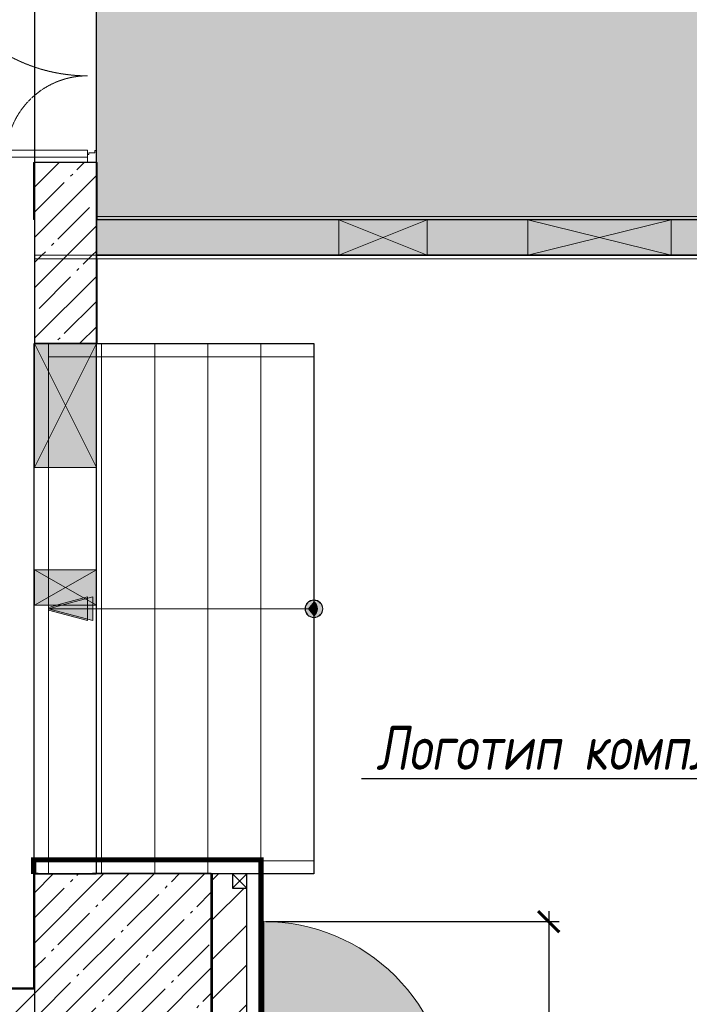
# Model space of a CAD drawing. Header units: millimetres. Extents: x 42571 to 146629, y -34435 to 73146.
# Tile 16 of 93: x 66559 to 70344, y -20252 to -14682. Entities that reach past the tile are written whole.
import ezdxf
from ezdxf import colors
from ezdxf.entities.mleader import LeaderData, LeaderLine
from ezdxf.math import Vec2, Vec3

# ---------------------------------------------------------------- set-up
doc = ezdxf.new("R2010")
doc.units = ezdxf.units.MM
for name, pattern in [('( Hidden )', [0.375, 0.25, -0.125]), ('-d1-01', [1, 0, -1]), ('-D1-02х01', [3, 2, -1])]:
    doc.linetypes.add(name, pattern=pattern)
doc.layers.get('Defpoints').update_dxf_attribs({"color": 31})
for name, color, linetype, lineweight in [('_0', 7, 'Continuous', 13), ('dim_meb', 7, 'Continuous', 5), ('dim_per', 250, 'Continuous', 9), ('meb', 26, 'Continuous', 15), ('Opening Swing', 7, '-D1-02х01', 5), ('Panel', 7, 'Continuous', 5), ('wall_new', 152, 'Continuous', 30), ('Двери', 7, 'Continuous', 5), ('Контуры', 7, 'Continuous', 5), ('Линии подступенков', 7, 'Continuous', 5), ('Линии свеса', 7, 'Continuous', 5), ('Несущие колонны', 7, 'Continuous', 5), ('Общие ребра', 7, 'Continuous', 5), ('Окна', 7, 'Continuous', 5), ('Основа _2_', 7, 'Continuous', 5), ('Отделка 2 _5_', 7, 'Continuous', 5), ('Перекрытия', 7, 'Continuous', 5), ('Поручни', 7, 'Continuous', 5), ('Стены', 7, 'Continuous', 5), ('Стрелки вверх', 7, 'Continuous', 5), ('Структура _1_', 7, 'Continuous', 5), ('Элементы узлов', 7, 'Continuous', 5)]:
    doc.layers.add(name, color=color, linetype=linetype, lineweight=lineweight)
doc.layers.add('_Разделитель помещений_', color=7, linetype='-d1-01', lineweight=5, true_color=0x0080c0)
doc.styles.add('fl_iso paper', font='isocpeur.ttf', dxfattribs={"width": 0.8, "oblique": 10})
doc.dimstyles.new('In tre 1_75', dxfattribs={"dimtxt": 220, "dimasz": 120, "dimexe": 60, "dimexo": 10, "dimgap": 50, "dimtad": 1, "dimdec": 0, "dimrnd": 5, "dimzin": 0, "dimdsep": 46, "dimtxsty": 'fl_iso paper', "dimblk": 'ARCHTICK', "dimcen": 0, "dimdle": 60, "dimadec": 0, "dimazin": 0, "dimtfac": 1, "dimtdec": 0, "dimtofl": 0, "dimtmove": 1, "dimatfit": 1, "dimfxl": 1, "dimtfill": 1, "dimtolj": 1, "dimtzin": 0, "dimarcsym": 1})
pattern_1 = [(45, (-51337.11, -26686.75), (-142.5612, 142.5612), []), (45, (-51194.55, -26686.75), (-142.5612, 142.5612), [252.016, -50.403, 16.764, -33.639])]
pattern_2 = [(45, (-51337.11, -26686.75), (-75.43415, 75.43415), [106.68, -17.78, 3.556, -17.78]), (45, (-51337.11, -26611.36), (-75.43415, 75.43415), []), (50, (-51337.11, -26686.75), (127.52922, -11.15758), [13.335, -146.685]), (355, (-51337.11, -26686.75), (-24.66966, 133.74002), [10.668, -117.348]), (100.451, (-51326.49, -26687.68), (102.85973, 122.58178), [11.333, -124.663]), (46.184, (-51337.11, -26651.19), (189.75516, -29.43036), [20.002, -220.027]), (96.636, (-51321.3, -26653.64), (166.1822, 173.1996), [17, -186.995]), (351.184, (-51337.11, -26651.19), (166.18393, 173.19757), [16.002, -176.022]), (21, (-51319.33, -26660.08), (106.13027, -71.58603), [13.335, -146.685]), (326, (-51319.33, -26660.08), (43.26188, 128.93175), [10.668, -117.348]), (71.451, (-51310.49, -26666.04), (149.39198, 57.34505), [11.333, -124.663]), (37.5, (-51337.114, -26686.746), (2.162228, 59.188357), [3.353, -112.573, 3.353, -115.773, -117.793]), (37.5, (-51337.114, -26686.746), (2.162228, 59.188357), [-235.052, 3.353, -114.44]), (7.5, (-51337.114, -26686.746), (46.773857, 70.126152), [3.353, -64.567, 3.353, -109.906, -44.894]), (7.5, (-51337.114, -26686.746), (46.773857, 70.126152), [-181.178, 3.353, -41.542]), (327.5, (-51376.763, -26686.746), (94.913671, -4.010093), [3.353, -41.097, 3.353, -135.331, -184.023]), (327.5, (-51376.763, -26686.746), (94.913671, -4.010093), [-183.134, 3.353, -180.67]), (317.5, (-51394.54, -26686.75), (103.69057, 17.79882), [3.353, -54.432, 3.353, -88.748, -130.683]), (317.5, (-51394.54, -26686.75), (103.69057, 17.79882), [-149.885, 3.353, -127.33])]

# ---------------------------------------------------------------- blocks, each defined once
blk = doc.blocks.new('Ограждение - Ограждение-8939442-50_AS_Plan_L01_Маркировочный - зависимый 4')
at = {"layer": 'Поручни', "color": 251, "true_color": 0x4c4c4c}
for p, q in [((75488.7, 45553.4), (75488.7, 45628.4)), ((75488.7, 45582.4), (75488.7, 45599.4)), ((75758.7, 45553.4), (75488.7, 45553.4))]:
    blk.add_line(p, q, dxfattribs=at)
at = {"layer": 'Поручни'}
for p, q in [((76988.7, 45628.4), (75488.7, 45628.4)), ((76988.7, 45628.4), (76988.7, 45553.4)), ((76988.7, 45599.4), (76988.7, 45582.4)), ((76988.7, 45553.4), (75758.7, 45553.4))]:
    blk.add_line(p, q, dxfattribs=at)
blk = doc.blocks.new('Ограждение - Ограждение-8939446-50_AS_Plan_L01_Маркировочный - зависимый 4')
at = {"layer": 'Поручни'}
for p, q in [((75488.7, 42628.4), (75488.7, 42703.4)), ((76988.7, 42703.4), (75488.7, 42703.4)), ((75488.7, 42657.4), (75488.7, 42674.4)), ((76988.7, 42703.4), (76988.7, 42628.4)), ((76988.7, 42674.4), (76988.7, 42657.4)), ((76988.7, 42628.4), (75488.7, 42628.4))]:
    blk.add_line(p, q, dxfattribs=at)
blk = doc.blocks.new('A_MEQ_OpeningWall-Rectangular - ОВ-10416973-50_AS_Plan_L01_Маркировочный - зависимый 4')
at = {"layer": 'Элементы узлов', "true_color": 0x808080, "transparency": 33554585}
blk.add_hatch(color=8, dxfattribs=at).paths.add_polyline_path([(475, -175), (475, 175), (-225, 175), (-225, -175)])
at = {"layer": 'Окна'}
for p, q in [((-225, 175), (-225, -175)), ((475, 175), (475, -175))]:
    blk.add_line(p, q, dxfattribs=at)
at = {"layer": 'Элементы узлов'}
for p, q in [((475, 175), (-225, -175)), ((-225, 175), (475, -175)), ((475, 175), (-225, 175)), ((-225, 175), (-225, -175)), ((475, -175), (475, 175)), ((-225, -175), (475, -175))]:
    blk.add_line(p, q, dxfattribs=at)
blk = doc.blocks.new('A_MEQ_OpeningWall-Rectangular - ВК-10490984-50_AS_Plan_L01_Маркировочный - зависимый 4')
at = {"layer": 'Элементы узлов', "true_color": 0x808080, "transparency": 33554585}
blk.add_hatch(color=8, dxfattribs=at).paths.add_polyline_path([(225, 175), (25, 175), (25, -175), (225, -175)])
at = {"layer": 'Окна'}
for p, q in [((25, 175), (25, -175)), ((225, 175), (225, -175))]:
    blk.add_line(p, q, dxfattribs=at)
at = {"layer": 'Элементы узлов'}
for p, q in [((225, 175), (25, -175)), ((25, 175), (225, -175)), ((225, 175), (25, 175)), ((25, 175), (25, -175)), ((225, -175), (225, 175)), ((25, -175), (225, -175))]:
    blk.add_line(p, q, dxfattribs=at)
blk = doc.blocks.new('A_MEQ_OpeningWall-Rectangular - ВК-10676906-50_AS_Plan_L01_Маркировочный - зависимый 4')
at = {"layer": 'Элементы узлов', "true_color": 0x808080, "transparency": 33554585}
blk.add_hatch(color=8, dxfattribs=at).paths.add_polyline_path([(530, -100), (530, 100), (-280, 100), (-280, -100)])
at = {"layer": 'Окна'}
for p, q in [((-280, 100), (-280, -100)), ((530, 100), (530, -100))]:
    blk.add_line(p, q, dxfattribs=at)
at = {"layer": 'Элементы узлов'}
for p, q in [((530, 100), (-280, -100)), ((-280, 100), (530, -100)), ((530, 100), (-280, 100)), ((-280, 100), (-280, -100)), ((530, -100), (530, 100)), ((-280, -100), (530, -100))]:
    blk.add_line(p, q, dxfattribs=at)
blk = doc.blocks.new('A_MEQ_OpeningWall-Rectangular - ВК-12480113-50_AS_Plan_L01_Маркировочный - зависимый 4')
at = {"layer": 'Элементы узлов', "true_color": 0x808080, "transparency": 33554585}
blk.add_hatch(color=8, dxfattribs=at).paths.add_polyline_path([(375, -100), (375, 100), (-125, 100), (-125, -100)])
at = {"layer": 'Окна'}
for p, q in [((-125, 100), (-125, -100)), ((375, 100), (375, -100))]:
    blk.add_line(p, q, dxfattribs=at)
at = {"layer": 'Элементы узлов'}
for p, q in [((375, 100), (-125, -100)), ((-125, 100), (375, -100)), ((375, 100), (-125, 100)), ((-125, 100), (-125, -100)), ((375, -100), (375, 100)), ((-125, -100), (375, -100))]:
    blk.add_line(p, q, dxfattribs=at)
blk = doc.blocks.new('A_DOR_Door - Вн_1_Двойные_1450Wx2300_100__ EIW30-18318357-50_AS_Plan_L01_Маркировочный - зависимый 4')
at = {"layer": 'Opening Swing'}
for centre, radius, start, end in [((-695, 125), 930, 270, 0), ((695, 125), 460, 180, 270)]:
    blk.add_arc(centre, radius, start, end, dxfattribs=at)
at = {"layer": 'Panel'}
for p, q in [((-725, 175), (-658, 175)), ((-725, 125), (-725, 175)), ((-725, 175), (-725, 125)), ((-658, 175), (-725, 175)), ((-658, 175), (-658, 167)), ((-658, 167), (-658, 175)), ((658, 175), (725, 175)), ((658, 167), (658, 175)), ((658, 175), (658, 167)), ((725, 175), (658, 175)), ((725, 175), (725, 125)), ((725, 125), (725, 175)), ((-680, 125), (-725, 125)), ((-725, 125), (-680, 125)), ((-695, 125), (-695, -805)), ((-655, 125), (-695, 125)), ((-695, 125), (-695, -805)), ((-680, 133), (-680, 125)), ((-670, 133), (-680, 133)), ((-680, 133), (-670, 133)), ((-680, 125), (-680, 133)), ((-670, 167), (-670, 133)), ((-658, 167), (-670, 167)), ((-670, 167), (-658, 167)), ((-670, 133), (-670, 167)), ((-655, -805), (-655, 125)), ((655, 125), (695, 125)), ((655, -335), (655, 125)), ((670, 167), (658, 167)), ((658, 167), (670, 167)), ((670, 133), (670, 167)), ((670, 167), (670, 133)), ((680, 133), (670, 133)), ((680, 133), (670, 133)), ((680, 125), (680, 133)), ((680, 133), (680, 125)), ((725, 125), (680, 125)), ((725, 125), (680, 125)), ((695, 125), (695, -335)), ((695, 125), (695, -335)), ((695, -335), (655, -335)), ((-695, -805), (-655, -805))]:
    blk.add_line(p, q, dxfattribs=at)
blk = doc.blocks.new('A$Cdea34fad')
at = {"layer": 'Несущие колонны'}
h = blk.add_hatch(dxfattribs=at)
h.set_pattern_fill('FP_7', color=256, style=0, pattern_type=2)
h.set_pattern_definition(pattern_1)
h.paths.add_polyline_path([(24652.9, 14741.6), (25071.6, 14741.6), (25071.6, 15941.6), (24071.6, 15941.6), (24071.6, 14741.6), (24426.6, 14741.6)])
at = {"layer": 'Стены'}
h = blk.add_hatch(dxfattribs=at)
h.set_pattern_fill('FP_7', color=256, style=0, pattern_type=2)
h.set_pattern_definition(pattern_1)
h.paths.add_polyline_path([(24421.6, 19441.6), (24421.6, 19966.6), (24071.6, 19966.6), (24071.6, 19441.6)])
h.paths.add_polyline_path([(24421.6, 21416.6), (24421.6, 21691.6), (24071.6, 21691.6), (24071.6, 21416.6), (24413.6, 21416.6)])
h.paths.add_polyline_path([(24421.6, 22391.6), (24421.6, 24661.6), (24071.6, 24661.6), (24071.6, 22391.6), (24307.3, 22391.6)])
h.paths.add_polyline_path([(24182.4, 25341.6), (24421.6, 25341.6), (24421.6, 30046.4), (24071.6, 30046.4), (24071.6, 25341.6), (24172.3, 25341.6)])
h = blk.add_hatch(dxfattribs=at)
h.set_pattern_fill('FP_6', color=256, style=0, pattern_type=2)
h.set_pattern_definition(pattern_2)
h.paths.add_polyline_path([(29421.6, 19441.6), (30791.6, 19441.6), (30791.6, 19641.6), (29341.6, 19641.6), (29341.6, 19441.6)])
h.paths.add_polyline_path([(24421.6, 19441.6), (25791.6, 19441.6), (25791.6, 19641.6), (24421.6, 19641.6), (24421.6, 19480.6)])
h.paths.add_polyline_path([(26291.6, 19441.6), (26861.6, 19441.6), (26861.6, 19641.6), (26291.6, 19641.6), (26291.6, 19480.6)])
h.paths.add_polyline_path([(27671.6, 19441.6), (28821.6, 19441.6), (28821.6, 19641.6), (27671.6, 19641.6), (27671.6, 19480.6)])
h.paths.add_polyline_path([(31791.6, 19441.6), (32371.6, 19441.6), (32371.6, 19641.6), (31791.6, 19641.6), (31791.6, 19480.6)])
h = blk.add_hatch(dxfattribs=at)
h.set_pattern_fill('FP_6', color=256, style=0, pattern_type=2)
h.set_pattern_definition(pattern_2)
h.paths.add_polyline_path([(31791.6, 19441.6), (31791.6, 19641.6), (30791.6, 19641.6), (30791.6, 19441.6), (30855.7, 19441.6)])
h.paths.add_polyline_path([(26291.6, 19441.6), (26291.6, 19641.6), (25791.6, 19641.6), (25791.6, 19441.6)])
h.paths.add_polyline_path([(26861.6, 19441.6), (27671.6, 19441.6), (27671.6, 19641.6), (26861.6, 19641.6), (26861.6, 19480.6)])
h.paths.add_polyline_path([(28821.6, 19441.6), (29341.6, 19441.6), (29341.6, 19641.6), (28821.6, 19641.6), (28821.6, 19465.7)])
h = blk.add_hatch(dxfattribs=at)
h.set_pattern_fill('FP_7', color=256, style=0, pattern_type=2)
h.set_pattern_definition(pattern_1)
h.paths.add_polyline_path([(24421.6, 18941.6), (24421.6, 19441.6), (24071.6, 19441.6), (24071.6, 18941.6)])
h = blk.add_hatch(dxfattribs=at)
h.set_pattern_fill('FP_7', color=256, style=0, pattern_type=2)
h.set_pattern_definition(pattern_1)
h.paths.add_polyline_path([(24071.6, 14891.6), (24071.6, 15291.6), (18521.6, 15291.6), (18521.6, 14891.6), (22585.3, 14891.6)])
h.paths.add_polyline_path([(18221.6, 14891.6), (18221.6, 15291.6), (15421.6, 15291.6), (15421.6, 14891.6)])
at = {"layer": 'Стрелки вверх', "true_color": 0x4c4c4c}
for points in [[(24371.6, 17461.6), (24371.6, 17508.6), (24196.2, 17461.6)], [(24401.6, 17461.6), (24401.6, 17508.6), (24226.2, 17461.6)]]:
    blk.add_hatch(color=251, dxfattribs=at).paths.add_polyline_path(points)
at = {"layer": 'Стрелки вверх'}
h = blk.add_hatch(color=256, dxfattribs=at)
edge = h.paths.add_edge_path()
edge.add_arc((25651.6, 17441.6), 50, 0, 360)
for points in [[(25644.5, 17392.2), (25672.4, 17396.2), (25693.7, 17414.6), (25701.6, 17441.6), (25693.7, 17468.7), (25672.4, 17487.1), (25644.5, 17491.1), (25618.9, 17479.4), (25603.6, 17455.7), (25603.6, 17427.6), (25618.9, 17403.9)], [(24371.6, 17374.7), (24371.6, 17461.6), (24196.2, 17461.6), (24151.6, 17449.7), (24151.6, 17433.6)], [(24401.6, 17374.7), (24401.6, 17461.6), (24226.2, 17461.6), (24151.6, 17441.6)], [(25651.6, 17404.2), (25663.7, 17414.6), (25671.6, 17441.6), (25663.7, 17468.7), (25651.6, 17479.1)]]:
    blk.add_hatch(color=256, dxfattribs=at).paths.add_polyline_path(points)
h = blk.add_hatch(color=256, dxfattribs=at)
edge = h.paths.add_edge_path()
edge.add_arc((25621.6, 17441.6), 50, 0, 51.2685)
edge.add_line((25652.9, 17480.6), (25621.6, 17441.6))
edge.add_line((25621.6, 17441.6), (25671.6, 17441.6))
h = blk.add_hatch(color=256, dxfattribs=at)
edge = h.paths.add_edge_path()
edge.add_arc((25621.6, 17441.6), 50, 308.7315, 360)
edge.add_line((25671.6, 17441.6), (25621.6, 17441.6))
edge.add_line((25621.6, 17441.6), (25652.9, 17402.6))
at = {"layer": '_Разделитель помещений_'}
blk.add_line((21521.6, 15291.6), (24071.6, 15291.6), dxfattribs=at)
at = {"layer": 'Контуры'}
for p, q in [((24421.6, 18941.6), (24121.6, 18941.6)), ((24451.6, 18941.6), (24151.6, 18941.6)), ((24721.6, 18941.6), (24421.6, 18941.6)), ((24751.6, 18941.6), (24451.6, 18941.6)), ((25021.6, 18941.6), (24721.6, 18941.6)), ((25051.6, 18941.6), (24751.6, 18941.6)), ((25321.6, 18941.6), (25021.6, 18941.6)), ((25351.6, 18941.6), (25051.6, 18941.6)), ((25621.6, 18941.6), (25321.6, 18941.6)), ((25651.6, 18941.6), (25351.6, 18941.6)), ((25651.6, 15941.6), (25651.6, 18941.6)), ((24151.6, 17661.6), (24151.6, 18241.6)), ((24151.6, 15941.6), (24151.6, 17461.6)), ((24421.6, 15941.6), (24121.6, 15941.6)), ((24451.6, 15941.6), (24151.6, 15941.6)), ((24721.6, 15941.6), (24421.6, 15941.6)), ((24751.6, 15941.6), (24451.6, 15941.6)), ((25021.6, 15941.6), (24721.6, 15941.6)), ((25051.6, 15941.6), (24751.6, 15941.6)), ((25321.6, 15941.6), (25021.6, 15941.6)), ((25351.6, 15941.6), (25051.6, 15941.6)), ((25621.6, 15941.6), (25321.6, 15941.6)), ((25651.6, 15941.6), (25351.6, 15941.6))]:
    blk.add_line(p, q, dxfattribs=at)
at = {"layer": 'Контуры', "color": 251, "true_color": 0x4c4c4c}
for p, q in [((24151.6, 18241.6), (24151.6, 18941.6)), ((24151.6, 17461.6), (24151.6, 17661.6))]:
    blk.add_line(p, q, dxfattribs=at)
at = {"layer": 'Линии подступенков'}
for p, q in [((24451.6, 15946.6), (24451.6, 18941.6)), ((24751.6, 15946.6), (24751.6, 18941.6)), ((25051.6, 15946.6), (25051.6, 18941.6)), ((25351.6, 15941.6), (25351.6, 18941.6)), ((25651.6, 15941.6), (25651.6, 18941.6))]:
    blk.add_line(p, q, dxfattribs=at)
at = {"layer": 'Линии свеса'}
for p, q in [((24451.6, 15946.6), (24451.6, 18941.6)), ((24751.6, 15946.6), (24751.6, 18941.6)), ((25051.6, 15946.6), (25051.6, 18941.6)), ((25351.6, 15941.6), (25351.6, 18941.6))]:
    blk.add_line(p, q, dxfattribs=at)
at = {"layer": 'Несущие колонны'}
for p, q in [((24071.6, 15941.6), (24071.6, 15291.6)), ((24093.6, 15941.6), (24071.6, 15941.6)), ((25071.6, 15941.6), (24399.6, 15941.6)), ((25071.6, 14741.6), (25071.6, 15941.6))]:
    blk.add_line(p, q, dxfattribs=at)
at = {"layer": 'Несущие колонны', "lineweight": 25}
for p, q in [((24399.6, 15941.6), (24093.6, 15941.6)), ((24071.6, 15291.6), (24071.6, 14741.6))]:
    blk.add_line(p, q, dxfattribs=at)
at = {"layer": 'Общие ребра'}
for p, q in [((24426.6, 19641.6), (24426.6, 19661.6)), ((24426.6, 19661.6), (24426.6, 19641.6)), ((24426.6, 19421.6), (24421.6, 19421.6)), ((24071.6, 15291.6), (24071.6, 15941.6)), ((24071.6, 15941.6), (24093.6, 15941.6)), ((24399.6, 15941.6), (25071.6, 15941.6)), ((25071.6, 15941.6), (25071.6, 14741.6))]:
    blk.add_line(p, q, dxfattribs=at)
at = {"layer": 'Основа _2_', "lineweight": 9}
for p, q in [((24421.6, 19641.6), (24426.6, 19641.6)), ((29421.6, 19641.6), (24426.6, 19641.6)), ((24426.6, 19641.6), (29421.6, 19641.6)), ((24421.6, 19441.6), (24423.2, 19441.6)), ((29421.6, 19441.6), (24421.6, 19441.6)), ((24423.2, 19441.6), (24421.6, 19441.6)), ((24423.2, 19441.6), (29421.6, 19441.6))]:
    blk.add_line(p, q, dxfattribs=at)
at = {"layer": 'Отделка 2 _5_'}
for p, q in [((24066.6, 19966.6), (24066.6, 19643.2)), ((24071.6, 19966.6), (24066.6, 19966.6)), ((24426.6, 19966.6), (24421.6, 19966.6)), ((24426.6, 19661.6), (24426.6, 19966.6)), ((29401.6, 19661.6), (24426.6, 19661.6)), ((24066.6, 19643.2), (24071.6, 19643.2)), ((24421.6, 19441.6), (24071.6, 19441.6)), ((24071.6, 19441.6), (24071.6, 19421.6)), ((24421.6, 19441.6), (24421.6, 19421.6)), ((24423.2, 19421.6), (24423.2, 19441.6)), ((24071.6, 19421.6), (24421.6, 19421.6)), ((24421.6, 19421.6), (24423.2, 19421.6)), ((24426.6, 19421.6), (29421.6, 19421.6)), ((24426.6, 18941.6), (24426.6, 19421.6)), ((24421.6, 18941.6), (24426.6, 18941.6)), ((24071.6, 15941.6), (24066.6, 15941.6)), ((24066.6, 15941.6), (24066.6, 15291.6)), ((24071.6, 15941.6), (24066.6, 15941.6)), ((24066.6, 15941.6), (24066.6, 15291.6)), ((24093.6, 15946.6), (24071.6, 15946.6)), ((24071.6, 15946.6), (24071.6, 15941.6)), ((24071.6, 15291.6), (24071.6, 15941.6)), ((24093.6, 15941.6), (24093.6, 15946.6)), ((25071.6, 15946.6), (24399.6, 15946.6)), ((24399.6, 15946.6), (24399.6, 15941.6)), ((25071.6, 15941.6), (25071.6, 15946.6)), ((25076.6, 15941.6), (25071.6, 15941.6)), ((25076.6, 14741.6), (25076.6, 15941.6)), ((24071.6, 15296.6), (22571.7, 15296.6)), ((24066.6, 15291.6), (24071.6, 15291.6)), ((24066.6, 15291.6), (24071.6, 15291.6)), ((24071.6, 15296.6), (24071.6, 15291.6))]:
    blk.add_line(p, q, dxfattribs=at)
at = {"layer": 'Перекрытия'}
for p, q in [((24421.6, 19641.6), (24421.6, 27371.6)), ((24421.6, 27371.6), (24421.6, 19641.6)), ((24071.6, 21346.6), (24071.6, 20036.6)), ((24071.6, 20036.6), (24071.6, 21346.6)), ((24071.6, 19996.6), (24071.6, 18941.6)), ((24071.6, 18941.6), (24071.6, 19996.6)), ((24071.6, 19741.6), (24071.6, 18941.6)), ((24071.6, 19591.6), (24071.6, 19741.6)), ((32371.6, 19641.6), (24421.6, 19641.6)), ((24421.6, 19641.6), (32371.6, 19641.6)), ((24421.6, 19441.6), (29421.6, 19441.6)), ((29421.6, 19441.6), (24421.6, 19441.6)), ((24421.6, 19441.6), (32371.6, 19441.6)), ((29521.6, 19441.6), (24421.6, 19441.6)), ((24421.6, 18941.6), (24421.6, 19421.6)), ((24421.6, 19421.6), (24421.6, 18941.6)), ((24421.6, 18941.6), (24421.6, 19421.6)), ((24421.6, 19421.6), (24421.6, 18941.6)), ((24071.6, 18941.6), (24151.6, 18941.6)), ((24151.6, 18941.6), (24071.6, 18941.6)), ((25621.6, 18941.6), (24421.6, 18941.6)), ((24421.6, 18941.6), (25621.6, 18941.6)), ((24151.6, 17661.6), (24151.6, 18241.6)), ((24151.6, 15941.6), (24151.6, 17461.6)), ((24151.6, 15941.6), (24071.6, 15941.6)), ((24071.6, 15941.6), (24071.6, 15291.6)), ((24071.6, 15291.6), (24071.6, 15941.6)), ((24071.6, 15941.6), (24151.6, 15941.6)), ((24071.6, 15941.6), (24071.6, 14892.1)), ((25071.6, 14741.6), (25071.6, 15941.6)), ((25071.6, 15941.6), (25621.6, 15941.6)), ((25621.6, 15941.6), (25071.6, 15941.6)), ((25071.6, 15941.6), (25071.6, 14741.6)), ((24071.6, 14892.1), (24071.6, 15862.8)), ((24071.6, 15291.6), (21671.6, 15291.6)), ((21671.6, 15291.6), (24071.6, 15291.6))]:
    blk.add_line(p, q, dxfattribs=at)
at = {"layer": 'Перекрытия', "color": 251, "true_color": 0x4c4c4c}
for p, q in [((24151.6, 18241.6), (24151.6, 18941.6)), ((24151.6, 17461.6), (24151.6, 17661.6))]:
    blk.add_line(p, q, dxfattribs=at)
at = {"layer": 'Стены'}
for p, q in [((24421.6, 19591.6), (24421.6, 19741.6)), ((24421.6, 19741.6), (24421.6, 19591.6)), ((24071.6, 19591.6), (24071.6, 18941.6)), ((32371.6, 19441.6), (24421.6, 19441.6)), ((24421.6, 19441.6), (32371.6, 19441.6)), ((24421.6, 18941.6), (24421.6, 19421.6)), ((24421.6, 19421.6), (24421.6, 18941.6)), ((24071.6, 15941.6), (24071.6, 15862.8)), ((24399.6, 15941.6), (24093.6, 15941.6))]:
    blk.add_line(p, q, dxfattribs=at)
at = {"layer": 'Стрелки вверх', "color": 251, "true_color": 0x4c4c4c}
for p, q in [((24371.6, 17508.6), (24196.2, 17461.6)), ((24401.6, 17508.6), (24226.2, 17461.6)), ((24371.6, 17461.6), (24371.6, 17508.6)), ((24401.6, 17461.6), (24401.6, 17508.6)), ((24196.2, 17461.6), (24371.6, 17461.6)), ((24226.2, 17461.6), (24401.6, 17461.6))]:
    blk.add_line(p, q, dxfattribs=at)
at = {"layer": 'Стрелки вверх'}
for p, q in [((25644.5, 17491.1), (25618.9, 17479.4)), ((25672.4, 17487.1), (25644.5, 17491.1)), ((24196.2, 17461.6), (24151.6, 17449.7)), ((24226.2, 17461.6), (24151.6, 17441.6)), ((24151.6, 17449.7), (24151.6, 17433.6)), ((24451.6, 17441.6), (24151.6, 17441.6)), ((24151.6, 17441.6), (24401.6, 17374.7)), ((24151.6, 17433.6), (24371.6, 17374.7)), ((24371.6, 17461.6), (24196.2, 17461.6)), ((24401.6, 17461.6), (24226.2, 17461.6)), ((24371.6, 17374.7), (24371.6, 17461.6)), ((24401.6, 17374.7), (24401.6, 17461.6)), ((24751.6, 17441.6), (24451.6, 17441.6)), ((25051.6, 17441.6), (24751.6, 17441.6)), ((25351.6, 17441.6), (25051.6, 17441.6)), ((25651.6, 17441.6), (25351.6, 17441.6)), ((25618.9, 17479.4), (25603.6, 17455.7)), ((25603.6, 17455.7), (25603.6, 17427.6)), ((25652.9, 17480.6), (25621.6, 17441.6)), ((25621.6, 17441.6), (25671.6, 17441.6)), ((25671.6, 17441.6), (25621.6, 17441.6)), ((25621.6, 17441.6), (25652.9, 17402.6)), ((25663.7, 17468.7), (25651.6, 17479.1)), ((25651.6, 17479.1), (25651.6, 17404.2)), ((25671.6, 17441.6), (25663.7, 17468.7)), ((25663.7, 17414.6), (25671.6, 17441.6)), ((25693.7, 17468.7), (25672.4, 17487.1)), ((25701.6, 17441.6), (25693.7, 17468.7)), ((25693.7, 17414.6), (25701.6, 17441.6)), ((25603.6, 17427.6), (25618.9, 17403.9)), ((25618.9, 17403.9), (25644.5, 17392.2)), ((25644.5, 17392.2), (25672.4, 17396.2)), ((25651.6, 17404.2), (25663.7, 17414.6)), ((25672.4, 17396.2), (25693.7, 17414.6))]:
    blk.add_line(p, q, dxfattribs=at)
blk.add_circle((25651.6, 17441.6), 50, dxfattribs=at)
for start, end in [(0, 51.2685), (308.7315, 0)]:
    blk.add_arc((25621.6, 17441.6), 50, start, end, dxfattribs=at)
at = {"layer": 'Структура _1_', "lineweight": 25}
for p, q in [((24421.6, 19966.6), (24071.6, 19966.6)), ((24071.6, 19966.6), (24071.6, 19643.2)), ((24071.6, 19643.2), (24071.6, 19966.6)), ((24421.6, 19872), (24421.6, 19966.6)), ((24421.6, 19966.6), (24421.6, 19872)), ((24421.6, 19641.6), (24421.6, 19872)), ((24421.6, 19872), (24421.6, 19641.6)), ((24071.6, 19643.2), (24071.6, 19441.6)), ((24421.6, 19641.6), (24421.6, 19441.6)), ((24421.6, 19441.6), (24421.6, 19641.6)), ((24071.6, 19441.6), (24071.6, 18941.6)), ((24421.6, 19421.6), (24421.6, 19441.6)), ((24421.6, 18941.6), (24421.6, 19421.6)), ((24421.6, 19421.6), (24421.6, 18941.6)), ((24071.6, 18941.6), (24421.6, 18941.6)), ((24071.6, 15291.6), (22571.7, 15291.6)), ((22571.7, 15291.6), (24071.6, 15291.6)), ((24071.6, 15291.6), (24071.6, 14891.6))]:
    blk.add_line(p, q, dxfattribs=at)
at = {"layer": 'Двери', "color": 8, "true_color": 0x7f7f7f, "rotation": 269.9999999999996}
blk.add_blockref('A_DOR_Door - Вн_1_Двойные_1450Wx2300_100__ EIW30-18318357-50_AS_Plan_L01_Маркировочный - зависимый 4', (24246.6, 20691.6), dxfattribs=at)
at = {"layer": 'Окна', "color": 8, "true_color": 0x7f7f7f}
for name, p in [('A_MEQ_OpeningWall-Rectangular - ВК-12480113-50_AS_Plan_L01_Маркировочный - зависимый 4', (25916.6, 19541.6)), ('A_MEQ_OpeningWall-Rectangular - ВК-10676906-50_AS_Plan_L01_Маркировочный - зависимый 4', (27141.6, 19541.6))]:
    blk.add_blockref(name, p, dxfattribs=at)
at = {"layer": 'Окна', "color": 8, "true_color": 0x7f7f7f, "rotation": 269.9999999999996}
for name, p in [('A_MEQ_OpeningWall-Rectangular - ОВ-10416973-50_AS_Plan_L01_Маркировочный - зависимый 4', (24246.6, 18716.6)), ('A_MEQ_OpeningWall-Rectangular - ВК-10490984-50_AS_Plan_L01_Маркировочный - зависимый 4', (24246.6, 17686.6))]:
    blk.add_blockref(name, p, dxfattribs=at)
at = {"layer": 'Поручни'}
for name in ['Ограждение - Ограждение-8939442-50_AS_Plan_L01_Маркировочный - зависимый 4', 'Ограждение - Ограждение-8939446-50_AS_Plan_L01_Маркировочный - зависимый 4']:
    blk.add_blockref(name, (-51337.1, -26686.7), dxfattribs=at)
blk = doc.blocks.new('_ArchTick')
at = {"color": 0, "linetype": 'ByBlock', "lineweight": 9, "const_width": 0.15}
blk.add_lwpolyline([(-0.5, -0.5), (0.5, 0.5)], dxfattribs=at)
blk = doc.blocks.new('*D2086')
at = {"layer": 'Defpoints', "color": 0, "transparency": 16777216}
for p in [(67939.5, -19784), (67739.5, -25234), (69549.3, -25234)]:
    blk.add_point(p, dxfattribs=at)
at = {"layer": 'dim_meb', "color": 0, "lineweight": -2, "transparency": 16777216}
for p, q in [((69549.3, -19724), (69549.3, -25294)), ((67949.5, -19784), (69609.3, -19784)), ((67749.5, -25234), (69609.3, -25234))]:
    blk.add_line(p, q, dxfattribs=at)
at = {"layer": 'dim_meb', "color": 0, "lineweight": -2, "transparency": 16777216, "xscale": 120, "yscale": 120, "zscale": 120}
for p, rotation in [((69549.3, -19784), 90), ((69549.3, -25234), 270)]:
    blk.add_blockref('_ArchTick', p, dxfattribs=dict(at, rotation=rotation))
at = {"layer": 'dim_meb', "color": 0, "transparency": 16777216, "insert": (69389.3, -22509), "char_height": 220, "attachment_point": 5, "rotation": 90, "style": 'fl_iso paper', "bg_fill": 3, "box_fill_scale": 1.1, "bg_fill_color": 256, "bg_fill_true_color": 13158600, "bg_fill_transparency": 0}
blk.add_mtext('\\A1;5450', dxfattribs=at)

msp = doc.modelspace()

# ---------------------------------------------------------------- hatches: boundary and pattern name
at = {"layer": '_0', "transparency": 33554534}
h = msp.add_hatch(color=252, dxfattribs=at)
h.dxf.hatch_style = 1
h.paths.add_polyline_path([(62062.1, -414.4), (63942.1, -419.4), (63942.1, -1514.4), (64242.1, -1514.4), (64242.1, -414.4), (66642.1, -414.4), (66642.1, -3864.4), (63942.1, -3864.4), (63942.1, -4514.4), (62062.1, -4514.4)])
h.paths.add_polyline_path([(66992.1, -15814.4), (66992.1, -8084.4), (67412.1, -8084.4), (67412.1, -5944.4), (66992.1, -5944.4), (66992.1, -1734.4), (67692.1, -1734.4), (67692.1, 385.6), (66642.1, 385.7), (66642.1, 885.6), (71192.1, 885.6), (71192.1, -14.4), (72192.1, -14.4), (72192.1, 885.6), (75342.1, 885.5), (75342.1, -994.3), (75241.8, -994.3), (75241.8, -1614.4), (74342.1, -1614.4), (74342.1, -2614.4), (75142.1, -2614.4), (75142.1, -7064.4), (74342.1, -7064.4), (74342.1, -8064.4), (75142.1, -8064.4), (75142.2, -12514.4), (74342.1, -12514.4), (74342.1, -13414.4), (71992.1, -13414.4), (71992.1, -15814.4)])
at = {"layer": 'dim_meb', "linetype": 'ByBlock', "true_color": 0xc0ada0, "transparency": 33554534}
h = msp.add_hatch(color=253, dxfattribs=at)
h.dxf.hatch_style = 2
h.paths.add_polyline_path([(66939.5, -24434), (66939.5, -25184, 0.414214), (66989.5, -25234), (67139.5, -25234, 0.414214), (67189.5, -25184), (67189.5, -24434)])
h.paths.add_polyline_path([(67189.5, -24434), (67189.5, -25184, -0.414214), (67139.5, -25234), (67739.5, -25234, 0.414214), (67789.5, -25184), (67789.5, -24434)])
h.paths.add_polyline_path([(66939.5, -23634), (66939.5, -24434), (67189.5, -24434), (67189.5, -23634)])
h.paths.add_polyline_path([(67189.5, -23634), (67189.5, -24434), (67789.5, -24434), (67789.5, -23634)])
h.paths.add_polyline_path([(66939.5, -22834), (66939.5, -23634), (67189.5, -23634), (67189.5, -22834)])
h.paths.add_polyline_path([(67189.5, -22834), (67189.5, -23634), (67789.5, -23634), (67789.5, -22834)])
h.paths.add_polyline_path([(66939.5, -22034), (66939.5, -22834), (67189.5, -22834), (67189.5, -22034)])
h.paths.add_polyline_path([(67189.5, -22034), (67189.5, -22834), (67789.5, -22834), (67789.5, -22034)])
h.paths.add_polyline_path([(66939.5, -22034), (67189.5, -22034, -0.414214), (67939.5, -21284, 0.414214), (68389.5, -20834), (68139.5, -20834, -0.414214), (67939.5, -21034, 0.414214)])
h.paths.add_polyline_path([(67189.5, -22034), (67789.5, -22034, -0.414214), (67939.5, -21884, 0.414214), (68989.5, -20834), (68389.5, -20834, -0.414214), (67939.5, -21284, 0.414214)])
h.paths.add_polyline_path([(67939.5, -20384), (67939.5, -20634, -0.414214), (68139.5, -20834), (68389.5, -20834, 0.414214)], flags=17)
h.paths.add_polyline_path([(67939.5, -19784), (67939.5, -20384, -0.414214), (68389.5, -20834), (68989.5, -20834, 0.414214)])
h.paths.add_polyline_path([(67606.9, -21614.7), (67411.1, -21401.1), (67226.7, -21518.6), (67422.5, -21732.3)], flags=24)
h.paths.add_polyline_path([(68380.8, -21053.8), (68184.6, -21053.8), (68146.6, -21269.1), (68342.8, -21269.1)], flags=24)
h.paths.add_polyline_path([(68553.3, -21506.8), (68367.1, -21284.7), (68177.7, -21394), (68363.9, -21616.1)], flags=24)
h.paths.add_polyline_path([(68805.8, -21053.8), (68609.6, -21053.8), (68571.6, -21269.1), (68767.8, -21269.1)], flags=24)
h.paths.add_polyline_path([(68343.7, -20411.1), (68529.9, -20189), (68389.3, -20021.6), (68203.1, -20243.7)], flags=24)
at = {"layer": 'wall_new', "linetype": 'ByBlock', "lineweight": 5}
h = msp.add_hatch(dxfattribs=at)
h.set_pattern_fill('ANSI31', color=256, scale=50)
h.set_pattern_definition([(45, (77786.26, 76575.22), (-112.2532, 112.2532), [])])
h.paths.add_polyline_path([(67762.1, -19594.4), (67842.1, -19594.4), (67842.1, -19514.4), (67762.1, -19514.4)], flags=16)
h.paths.add_polyline_path([(67762.1, -20714.4), (67842.1, -20714.4), (67842.1, -20634.4), (67762.1, -20634.4)], flags=17)
h.paths.add_polyline_path([(67647.1, -20714.4), (67842.1, -20714.4), (67842.1, -19514.4), (67647.1, -19514.4)])

# ---------------------------------------------------------------- linework, layer by layer
at = {"layer": 'Defpoints', "linetype": 'ByBlock'}
for points in [[(71992.1, -13414.4), (71992.1, -15814.4), (66992.1, -15814.4), (66992.1, -8084.4)], [(66642.1, -13964.4), (66642.1, -16514.4), (68222.1, -16514.4), (68222.1, -19514.4), (66642.1, -19514.4), (66642.1, -20164.4), (65042.1, -20164.4), (65042.1, -18764.4), (64692.1, -18764.4), (64692.1, -17314.4), (64242.1, -17314.4), (64242.1, -15514.4), (61092.1, -15514.4), (61092.1, -13964.4)], [(66642.1, -13964.4), (66642.1, -16514.4), (66992.1, -16514.4), (66992.1, -16014.4), (71992.1, -16014.4), (71992.1, -20514.4), (71292.1, -20514.4), (71292.1, -21514.4), (72192.1, -21514.4), (72192.1, -21214.4), (75142.1, -21214.4), (75142.1, -23414.4)], [(66842.1, -29263.6), (66842.1, -20714.4), (67642.1, -20714.4), (67642.1, -19514.4), (66642.1, -19514.4), (66642.1, -20164.4), (65042.1, -20164.4), (65042.1, -18764.4), (64692.1, -18764.4), (64692.1, -17314.4), (64242.1, -17314.4), (64242.1, -15514.4), (61092.1, -15514.4)], [(75142.1, -23414.4), (75142.1, -21214.4), (72192.1, -21214.4), (72192.1, -21514.4), (71292.1, -21514.4), (71292.1, -20514.4), (71992.1, -20514.4), (71992.1, -16014.4), (66992.1, -16014.4), (66992.1, -16514.4), (68222.1, -16514.4), (68222.1, -19514.4), (67642.1, -19514.4), (67642.1, -19514.4), (67642.1, -20714.4), (66842.1, -20714.4), (66842.1, -29263.6)]]:
    msp.add_lwpolyline(points, dxfattribs=at)
at = {"layer": 'meb', "linetype": 'ByBlock'}
msp.add_lwpolyline([(68989.5, -20834), (68989.5, -20834, 0.414214), (67939.5, -19784)], format="xyb", dxfattribs=at)
msp.add_lwpolyline([(67939.5, -20634), (67939.5, -19784)], dxfattribs=at)
at = {"layer": 'wall_new', "linetype": '( Hidden )', "ltscale": 10}
msp.add_lwpolyline([(66639.6, -19514.4), (66992.1, -19514.4), (66992.1, -16514.4), (66639.6, -16514.4)], close=True, dxfattribs=at)
at = {"layer": 'wall_new', "color": 150, "lineweight": 25, "true_color": 0x007dfa, "const_width": 30}
msp.add_lwpolyline([(66842.1, -20794.4), (67922.1, -20794.4), (67922.1, -19434.4), (66637.1, -19434.4), (66637.1, -19514.4)], dxfattribs=at)
at = {"layer": 'wall_new', "linetype": 'ByBlock'}
for points in [[(67647.1, -20714.4), (67842.1, -20714.4), (67842.1, -19514.4), (67647.1, -19514.4)], [(67762.1, -19594.4), (67842.1, -19594.4), (67842.1, -19514.4), (67762.1, -19514.4)]]:
    msp.add_lwpolyline(points, close=True, dxfattribs=at)
for points in [[(67762.1, -19514.4), (67842.1, -19594.4)], [(67842.1, -19514.4), (67762.1, -19594.4)]]:
    msp.add_lwpolyline(points, dxfattribs=at)

# ---------------------------------------------------------------- block references
at = {"layer": 'Стены', "linetype": 'ByBlock'}
msp.add_blockref('A$Cdea34fad', (42570.5, -35456), dxfattribs=at)

# ---------------------------------------------------------------- next in the draw order: dimensions: what is measured, and where the dimension line sits
at = {"layer": 'dim_meb'}
dim = msp.add_linear_dim(base=(69549.3, -25234), p1=(67939.5, -19784), p2=(67739.5, -25234), angle=90, dimstyle='In tre 1_75', dxfattribs=at)
dim.commit()
dim.dimension.update_dxf_attribs({"geometry": '*D2086', "text_midpoint": (69389.3, -22509)})

# ---------------------------------------------------------------- next in the draw order: leaders
at = {"layer": 'dim_per', "linetype": 'ByBlock'}
ml = msp.add_multileader_mtext('Standard', dxfattribs=at)
ml.set_content('Логотип комплекса', color=256, style='fl_iso paper')
ml.set_leader_properties()
ml.build(insert=Vec2(0, 0))
ml.multileader.update_dxf_attribs({"text_left_attachment_type": 6, "text_right_attachment_type": 6, "dogleg_length": 252.8})
ctx = ml.context
ctx.base_point, ctx.char_height, ctx.plane_origin = Vec3(68555.2, -18975.5), 250, Vec3(74927.1, -22042.5)
ctx.left_attachment, ctx.right_attachment, ctx.text_align_type = 6, 6, 2
notes = []
notes.append((ctx, [(0, (1, 1, 0), (71256, -18975.5), (-1, 0), 252.8, [(0, [(71732.1, -21534.4)], 0, [])])]))
ctx.mtext.insert, ctx.mtext.width, ctx.mtext.alignment, ctx.mtext.flow_direction = Vec3(71001.3, -18675.5), 2485.622, 3, 5
ctx.mtext.has_bg_fill, ctx.mtext.bg_color, ctx.mtext.bg_scale_factor, ctx.mtext.bg_transparency, ctx.mtext.use_window_bg_color = 1, -1027028792, 1.5, 0, 1
for ctx, leaders in notes:
    for number, flags, end, landing, length, lines in leaders:
        leader = LeaderData()
        leader.index, (leader.has_last_leader_line, leader.has_dogleg_vector, leader.attachment_direction) = number, flags
        leader.last_leader_point, leader.dogleg_vector, leader.dogleg_length = Vec3(end), Vec3(landing), length
        for number, points, colour, breaks in lines:
            line = LeaderLine()
            line.index, line.vertices, line.color, line.breaks = number, Vec3.list(points), colors.encode_raw_color(colour), breaks
            leader.lines.append(line)
        ctx.leaders.append(leader)

doc.saveas('drawing.dxf')
